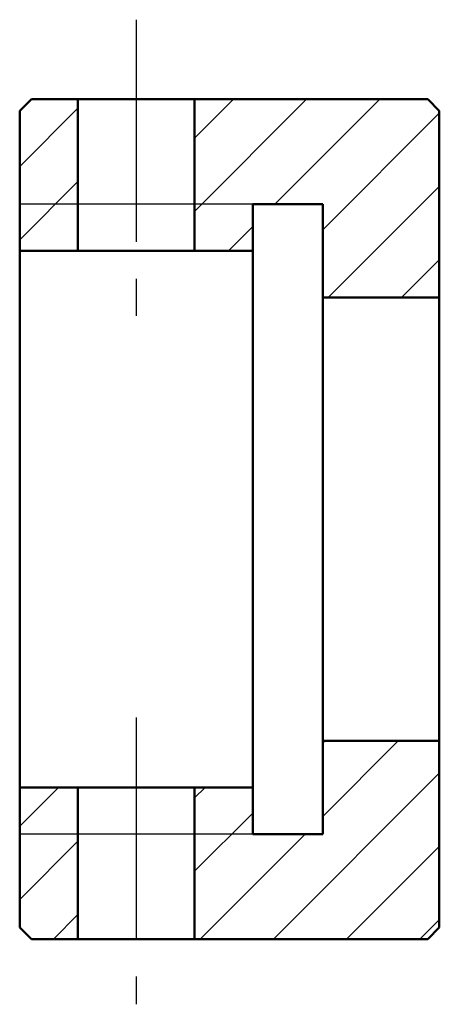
# Model space of a CAD drawing. Header units: millimetres. Extents: x 193.8 to 211.8, y 47.8 to 90.
import ezdxf

# ---------------------------------------------------------------- set-up
doc = ezdxf.new("R2010")
doc.units = ezdxf.units.MM
doc.linetypes.add('CENTER2', pattern=[28.575, 19.05, -3.175, 3.175, -3.175])
for name, color, linetype in [('剖面线层', 7, 'Continuous'), ('点划线', 86, 'CENTER2'), ('细实线层', 7, 'Continuous')]:
    doc.layers.add(name, color=color, linetype=linetype)
doc.layers.add('粗实线层', color=1, linetype='Continuous', lineweight=50)

msp = doc.modelspace()

# ---------------------------------------------------------------- hatches: boundary and pattern name
at = {"layer": '剖面线层', "ltscale": 0.5}
h = msp.add_hatch(dxfattribs=at)
h.set_pattern_fill('ANSI31', scale=0.7, style=0)
h.paths.add_polyline_path([(211.766, 86.137), (211.266, 86.637), (201.266, 86.637), (201.266, 80.137), (203.766, 80.137), (203.766, 82.137), (206.766, 82.137), (206.766, 78.137), (211.766, 78.137)])
h.paths.add_polyline_path([(196.266, 86.637), (194.266, 86.637), (193.766, 86.137), (193.766, 80.137), (196.266, 80.137)])
h.paths.add_polyline_path([(196.266, 57.137), (193.766, 57.137), (193.766, 51.137), (194.266, 50.637), (196.266, 50.637)])
h.paths.add_polyline_path([(211.766, 59.137), (206.766, 59.137), (206.766, 55.137), (203.766, 55.137), (203.766, 57.137), (201.266, 57.137), (201.266, 50.637), (211.266, 50.637), (211.766, 51.137)])

# ---------------------------------------------------------------- linework, layer by layer
at = {"layer": '点划线', "color": 7, "ltscale": 0.5}
for p, q in [((198.766, 90.046), (198.766, 76.97)), ((198.766, 60.14), (198.766, 47.84))]:
    msp.add_line(p, q, dxfattribs=at)
at = {"layer": '粗实线层', "color": 7, "ltscale": 0.5}
for p, q in [((193.766, 86.137), (194.266, 86.637)), ((194.266, 86.637), (211.266, 86.637)), ((196.266, 86.637), (196.266, 80.137)), ((201.266, 86.637), (201.266, 80.137)), ((211.766, 86.137), (211.266, 86.637)), ((193.766, 86.137), (193.766, 51.137)), ((211.766, 86.137), (211.766, 51.137)), ((203.766, 82.137), (203.766, 55.137)), ((206.766, 82.137), (203.766, 82.137)), ((206.766, 82.137), (206.766, 55.137)), ((193.766, 80.137), (203.766, 80.137)), ((206.766, 78.137), (211.766, 78.137)), ((206.766, 59.137), (211.766, 59.137)), ((193.766, 57.137), (203.766, 57.137)), ((196.266, 57.137), (196.266, 50.637)), ((201.266, 57.137), (201.266, 50.637)), ((206.766, 55.137), (203.766, 55.137)), ((194.266, 50.637), (193.766, 51.137)), ((211.266, 50.637), (211.766, 51.137)), ((194.266, 50.637), (211.266, 50.637))]:
    msp.add_line(p, q, dxfattribs=at)
at = {"layer": '细实线层', "color": 7, "ltscale": 0.5}
for p, q in [((203.766, 82.137), (193.766, 82.137)), ((203.766, 55.137), (193.766, 55.137))]:
    msp.add_line(p, q, dxfattribs=at)

doc.saveas('drawing.dxf')
